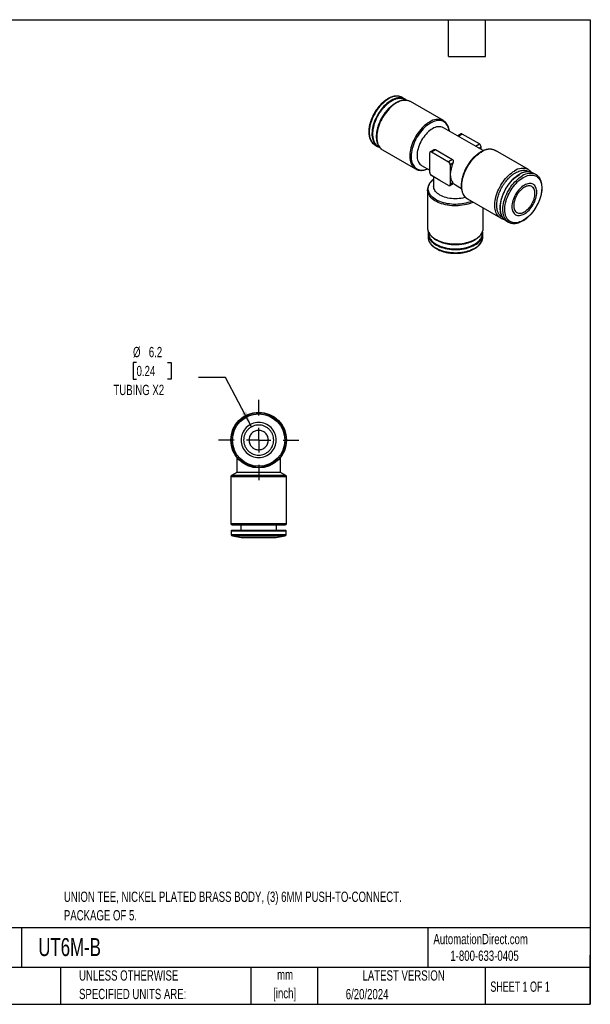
# Model space of a CAD drawing. Header units: millimetres. Extents: x 6 to 273, y 6 to 210.
# Tile 2 of 2: x 155 to 273, y 6 to 210. Entities that reach past the tile are written whole.
import ezdxf

# ---------------------------------------------------------------- set-up
doc = ezdxf.new("R2010")
doc.units = ezdxf.units.MM
doc.linetypes.add('CENTERX2', pattern=[20.32, 12.7, -2.54, 2.54, -2.54])
doc.layers.add('CENTER', color=40, linetype='CENTERX2')
doc.layers.add('DIMENSIONS', color=140, linetype='Continuous', lineweight=25)
doc.layers.add('TEXT', color=140, linetype='Continuous', lineweight=25)
doc.styles.add('SLDTEXTSTYLE0', font='TXT', dxfattribs={"width": 0.7})
doc.styles.add('SLDTEXTSTYLE1', font='TXT', dxfattribs={"width": 0.65})
doc.dimstyles.new('SLDDIMSTYLE2', dxfattribs={"dimtxt": 2.158008, "dimasz": 3.302, "dimexe": 0, "dimexo": 0.0625, "dimgap": 0.539502, "dimtad": 0, "dimtih": 1, "dimtoh": 1, "dimrnd": 1e-09, "dimzin": 12, "dimdsep": 46, "dimtxsty": 'SLDTEXTSTYLE0', "dimsah": 1, "dimcen": 0, "dimadec": 0, "dimazin": 3, "dimtfac": 1, "dimtofl": 0, "dimtmove": 0, "dimatfit": 3, "dimfxl": 0, "dimfrac": 2, "dimtolj": 1, "dimtzin": 12, "dimarcsym": 0})

# ---------------------------------------------------------------- blocks, each defined once
blk = doc.blocks.new('_D_4')
at = {"layer": 'DIMENSIONS'}
for p, q in [((179.47, 138.81), (178.75, 138.81)), ((178.75, 138.81), (178.75, 135.38)), ((185.88, 138.81), (186.61, 138.81)), ((186.61, 138.81), (186.61, 135.38)), ((178.75, 135.38), (179.47, 135.38)), ((186.61, 135.38), (185.88, 135.38)), ((197.8, 135.68), (192.24, 135.68)), ((203.2, 125.53), (197.8, 135.68))]:
    blk.add_line(p, q, dxfattribs=at)
blk.add_solid([(203.2, 125.53), (202.1, 128.68), (201.2, 128.21)], dxfattribs=at)
at = {"layer": 'DIMENSIONS', "char_height": 2.117, "attachment_point": 1, "style": 'SLDTEXTSTYLE0'}
for s, insert in [('%%c', (178.74, 142.02)), ('6.2', (182, 142.02)), ('0.24', (179.47, 138.11)), ('TUBING X2', (174.7, 134.2))]:
    blk.add_mtext(s, dxfattribs=dict(at, insert=insert))
blk = doc.blocks.new('SW_CENTERMARKSYMBOL_0')
at = {"layer": 'CENTER', "color": 0}
for p, q in [((0, 5.08), (0, 8.29)), ((0, 0), (0, 2.54)), ((-5.08, 0), (-8.29, 0)), ((0, 0), (-2.54, 0)), ((0, 0), (0, -2.54)), ((0, 0), (2.54, 0)), ((5.08, 0), (8.29, 0)), ((0, -5.08), (0, -8.29))]:
    blk.add_line(p, q, dxfattribs=at)

msp = doc.modelspace()

# ---------------------------------------------------------------- linework, layer by layer
for p, q in [((234.835, 193.169), (234.276, 193.492)), ((242.752, 188.714), (235.945, 192.644)), ((250.973, 182.525), (242.76, 187.266)), ((246.398, 185.974), (245.698, 185.57)), ((245.845, 185.485), (246.648, 185.949)), ((250.184, 183.908), (246.648, 185.949)), ((228.584, 183.731), (228.626, 183.706)), ((228.626, 183.706), (229.185, 183.383)), ((229.185, 183.383), (229.232, 183.361)), ((249.38, 183.444), (250.184, 183.908)), ((250.088, 183.036), (250.537, 183.296)), ((250.537, 182.777), (250.537, 183.296)), ((230.196, 182.684), (237.003, 178.754)), ((239.931, 180.03), (239.931, 182.071)), ((240.755, 182.716), (240.034, 182.3)), ((240.284, 182.275), (241.094, 182.743)), ((240.284, 182.275), (243.82, 180.234)), ((241.094, 182.743), (244.63, 180.702)), ((253.445, 182.541), (253.465, 182.53)), ((260.272, 178.6), (253.465, 182.53)), ((238.261, 179.472), (239.931, 178.508)), ((239.931, 177.988), (239.931, 180.03)), ((244.63, 180.702), (243.82, 180.234)), ((244.709, 179.931), (244.173, 179.622)), ((244.173, 179.622), (244.173, 177.581)), ((237.003, 178.754), (237.018, 178.746)), ((242.052, 176.356), (240.284, 177.376)), ((240.734, 177.116), (240.734, 175.188)), ((244.173, 177.581), (244.173, 175.539)), ((260.252, 178.611), (260.272, 178.6)), ((260.979, 178.042), (260.824, 178.085)), ((261.842, 177.578), (261.283, 177.901)), ((261.822, 177.59), (261.842, 177.578)), ((243.82, 175.335), (242.052, 176.356)), ((244.07, 175.31), (244.791, 175.727)), ((244.709, 175.849), (244.173, 175.539)), ((245.234, 175.446), (246.473, 174.731)), ((239.484, 174.457), (239.484, 166.596)), ((239.485, 174.409), (239.484, 174.457)), ((247.715, 172.57), (254.523, 168.641)), ((250.984, 166.596), (250.984, 170.683)), ((255.633, 168.115), (256.192, 167.792)), ((256.192, 167.792), (256.159, 167.811)), ((239.608, 165.63), (239.584, 165.371)), ((239.584, 165.371), (239.584, 164.726)), ((250.884, 164.726), (250.884, 165.371)), ((250.884, 164.708), (250.884, 164.726)), ((250.984, 166.58), (250.984, 166.596)), ((200.155, 119.215), (200.155, 116.115)), ((209.155, 116.115), (209.155, 119.215)), ((200.155, 116.115), (199.055, 115.48)), ((204.655, 116.115), (200.155, 116.115)), ((209.155, 116.115), (204.655, 116.115)), ((210.255, 115.48), (209.155, 116.115)), ((198.905, 115.22), (198.905, 105.593)), ((204.655, 115.22), (198.905, 115.22)), ((204.655, 115.48), (199.055, 115.48)), ((210.255, 115.48), (204.655, 115.48)), ((210.405, 115.22), (204.655, 115.22)), ((210.405, 105.593), (210.405, 115.22)), ((198.905, 105.593), (204.655, 105.593)), ((199.005, 104.093), (199.005, 103.302)), ((199.005, 104.093), (204.655, 104.093)), ((199.105, 104.193), (204.655, 104.193)), ((199.205, 105.293), (204.655, 105.293)), ((201.005, 105.293), (201.005, 104.193)), ((204.655, 105.593), (210.405, 105.593)), ((204.655, 104.093), (210.305, 104.093)), ((208.305, 104.193), (208.305, 105.293)), ((210.305, 103.302), (210.305, 104.093)), ((199.005, 103.302), (204.655, 103.302)), ((199.253, 103.007), (201.033, 102.693)), ((199.253, 103.007), (204.655, 103.007)), ((201.033, 102.693), (204.655, 102.693)), ((204.655, 103.302), (210.305, 103.302)), ((204.655, 103.007), (210.057, 103.007)), ((204.655, 102.693), (208.276, 102.693)), ((208.276, 102.693), (210.057, 103.007))]:
    msp.add_line(p, q)
at = {"flags": 128}
for points in [[(231.451, 193.212), (231.141, 193.02), (230.833, 192.801), (230.529, 192.556), (230.231, 192.288), (229.94, 191.997), (229.658, 191.687), (229.386, 191.357), (229.128, 191.011), (228.883, 190.651), (228.653, 190.278), (228.441, 189.895), (228.246, 189.504), (228.071, 189.108), (227.916, 188.708), (227.782, 188.309), (227.671, 187.91), (227.582, 187.516), (227.516, 187.129), (227.474, 186.75), (227.456, 186.383), (227.462, 186.028), (227.492, 185.689), (227.546, 185.368), (227.623, 185.066), (227.724, 184.786), (227.846, 184.528), (227.991, 184.295), (228.156, 184.088), (228.341, 183.907), (228.545, 183.755), (228.584, 183.731)], [(235.176, 192.918), (235.02, 193.047), (234.835, 193.169)], [(232.01, 192.89), (231.7, 192.697), (231.393, 192.478), (231.088, 192.233), (230.79, 191.965), (230.499, 191.675), (230.217, 191.364), (229.946, 191.034), (229.687, 190.688), (229.442, 190.328), (229.212, 189.955), (229, 189.572), (228.805, 189.181), (228.63, 188.785), (228.475, 188.386), (228.341, 187.986), (228.23, 187.588), (228.141, 187.194), (228.075, 186.806), (228.033, 186.427), (228.015, 186.06), (228.021, 185.706), (228.051, 185.367), (228.105, 185.045), (228.183, 184.744), (228.283, 184.463), (228.406, 184.205), (228.55, 183.972), (228.715, 183.765), (228.9, 183.585), (229.104, 183.433), (229.185, 183.383)], [(233.07, 192.359), (232.759, 192.166), (232.45, 191.946), (232.144, 191.701), (231.844, 191.432), (231.551, 191.141), (231.266, 190.83), (230.993, 190.5), (230.731, 190.154), (230.484, 189.793), (230.251, 189.419), (230.035, 189.035), (229.837, 188.644), (229.658, 188.246), (229.499, 187.845), (229.36, 187.443), (229.244, 187.042), (229.15, 186.645), (229.079, 186.254), (229.031, 185.871), (229.008, 185.498), (229.008, 185.139), (229.031, 184.794), (229.079, 184.466), (229.15, 184.157), (229.244, 183.868), (229.36, 183.601), (229.499, 183.359), (229.658, 183.142), (229.837, 182.951), (230.035, 182.788), (230.196, 182.684)], [(239.878, 188.429), (239.566, 188.236), (239.257, 188.016), (238.951, 187.771), (238.651, 187.502), (238.358, 187.212), (238.074, 186.9), (237.8, 186.571), (237.538, 186.224), (237.291, 185.863), (237.058, 185.49), (236.842, 185.106), (236.644, 184.714), (236.465, 184.316), (236.306, 183.915), (236.168, 183.513), (236.051, 183.112), (235.957, 182.715), (235.886, 182.324), (235.839, 181.941), (235.815, 181.569), (235.815, 181.209), (235.839, 180.864), (235.886, 180.536), (235.957, 180.227), (236.051, 179.938), (236.168, 179.672), (236.306, 179.429), (236.465, 179.212), (236.644, 179.021), (236.842, 178.858), (237.003, 178.754)], [(240.061, 188.201), (239.755, 188.01), (239.45, 187.793), (239.148, 187.55), (238.852, 187.284), (238.564, 186.997), (238.284, 186.688), (238.015, 186.362), (237.759, 186.019), (237.516, 185.662), (237.289, 185.292), (237.078, 184.912), (236.885, 184.525), (236.711, 184.132), (236.558, 183.737), (236.425, 183.34), (236.315, 182.946), (236.227, 182.555), (236.162, 182.171), (236.12, 181.796), (236.102, 181.431), (236.108, 181.08), (236.138, 180.744), (236.191, 180.426), (236.268, 180.127), (236.367, 179.849), (236.489, 179.593), (236.632, 179.362), (236.796, 179.157), (236.979, 178.978), (237.181, 178.827), (237.4, 178.706), (237.636, 178.614), (237.885, 178.552), (238.148, 178.52), (238.423, 178.519), (238.707, 178.549), (238.999, 178.61), (239.298, 178.701), (239.478, 178.769)], [(240.51, 187.043), (240.233, 186.869), (239.958, 186.669), (239.687, 186.443), (239.422, 186.193), (239.166, 185.923), (238.919, 185.633), (238.685, 185.325), (238.465, 185.003), (238.26, 184.668), (238.073, 184.324), (237.904, 183.972), (237.755, 183.615), (237.627, 183.257), (237.52, 182.9), (237.437, 182.546), (237.377, 182.198), (237.341, 181.859), (237.328, 181.532), (237.341, 181.219), (237.377, 180.922), (237.437, 180.644), (237.52, 180.386), (237.627, 180.151), (237.755, 179.941), (237.904, 179.757), (238.073, 179.6), (238.26, 179.472), (238.261, 179.472)], [(243.978, 186.563), (243.961, 186.673), (243.896, 186.982), (243.808, 187.271), (243.697, 187.538), (243.565, 187.782), (243.411, 188), (243.238, 188.192), (243.045, 188.357), (242.834, 188.493), (242.607, 188.6), (242.364, 188.677), (242.107, 188.724), (241.839, 188.74), (241.559, 188.726), (241.27, 188.68), (240.975, 188.605), (240.673, 188.499), (240.368, 188.364), (240.061, 188.201)], [(229.185, 183.383), (229.325, 183.31), (229.506, 183.236)], [(247.715, 172.57), (247.555, 172.674), (247.357, 172.837), (247.177, 173.028), (247.018, 173.245), (246.88, 173.488), (246.764, 173.754), (246.67, 174.043), (246.599, 174.352), (246.551, 174.68), (246.527, 175.025), (246.527, 175.384), (246.551, 175.757), (246.599, 176.14), (246.67, 176.531), (246.764, 176.928), (246.88, 177.329), (247.018, 177.731), (247.177, 178.132), (247.357, 178.53), (247.555, 178.921), (247.771, 179.305), (248.003, 179.679), (248.251, 180.04), (248.512, 180.386), (248.786, 180.716), (249.07, 181.027), (249.363, 181.318), (249.664, 181.587), (249.97, 181.832), (250.279, 182.052), (250.59, 182.245)], [(254.523, 168.64), (254.362, 168.744), (254.164, 168.907), (253.985, 169.098), (253.825, 169.315), (253.687, 169.558), (253.571, 169.824), (253.477, 170.113), (253.406, 170.422), (253.358, 170.75), (253.334, 171.095), (253.334, 171.455), (253.358, 171.827), (253.406, 172.21), (253.477, 172.601), (253.571, 172.998), (253.687, 173.399), (253.825, 173.801), (253.985, 174.202), (254.164, 174.6), (254.362, 174.992), (254.578, 175.376), (254.81, 175.749), (255.058, 176.11), (255.32, 176.457), (255.593, 176.786), (255.877, 177.098), (256.171, 177.388), (256.471, 177.657), (256.777, 177.902), (257.086, 178.122), (257.397, 178.315)], [(255.01, 168.687), (254.998, 168.704), (254.854, 168.937), (254.731, 169.195), (254.631, 169.475), (254.553, 169.777), (254.5, 170.099), (254.47, 170.437), (254.464, 170.792), (254.482, 171.159), (254.524, 171.538), (254.589, 171.925), (254.678, 172.319), (254.79, 172.718), (254.923, 173.118), (255.078, 173.517), (255.253, 173.913), (255.448, 174.304), (255.661, 174.687), (255.89, 175.06), (256.135, 175.42), (256.394, 175.766), (256.665, 176.096), (256.947, 176.407), (257.238, 176.697), (257.537, 176.965), (257.841, 177.21), (258.148, 177.429), (258.458, 177.621)], [(256.159, 167.811), (256.111, 167.842), (255.907, 167.994), (255.722, 168.174), (255.557, 168.381), (255.413, 168.614), (255.29, 168.872), (255.19, 169.153), (255.112, 169.454), (255.059, 169.776), (255.029, 170.115), (255.023, 170.469), (255.041, 170.836), (255.083, 171.215), (255.148, 171.603), (255.237, 171.997), (255.349, 172.395), (255.482, 172.795), (255.637, 173.194), (255.812, 173.59), (256.007, 173.981), (256.22, 174.364), (256.449, 174.737), (256.694, 175.097), (256.953, 175.443), (257.224, 175.773), (257.506, 176.084), (257.797, 176.374), (258.096, 176.642), (258.4, 176.887), (258.707, 177.106), (259.017, 177.299)], [(259.226, 176.976), (259.529, 177.137), (259.831, 177.269), (260.129, 177.372), (260.421, 177.444), (260.705, 177.485), (260.98, 177.496), (261.244, 177.475), (261.496, 177.423), (261.733, 177.34), (261.954, 177.227), (262.158, 177.085), (262.343, 176.914), (262.508, 176.716), (262.653, 176.491), (262.776, 176.241), (262.877, 175.969), (262.955, 175.674), (263.009, 175.36), (263.039, 175.029), (263.045, 174.682), (263.027, 174.321), (262.985, 173.949), (262.919, 173.569), (262.83, 173.182), (262.718, 172.792), (262.584, 172.399), (262.428, 172.008), (262.253, 171.621), (262.058, 171.239), (261.845, 170.866), (261.616, 170.504), (261.372, 170.154), (261.114, 169.82), (260.844, 169.503), (260.564, 169.206), (260.276, 168.929), (259.981, 168.676), (259.681, 168.447), (259.378, 168.245), (259.074, 168.069), (258.771, 167.923), (258.471, 167.805), (258.176, 167.717), (257.888, 167.661), (257.608, 167.635), (257.338, 167.64), (257.08, 167.677), (256.836, 167.744), (256.607, 167.842), (256.394, 167.97), (256.199, 168.126), (256.024, 168.311), (255.868, 168.523), (255.734, 168.76), (255.622, 169.022), (255.533, 169.305), (255.467, 169.61), (255.425, 169.933), (255.407, 170.272), (255.413, 170.626), (255.443, 170.993), (255.497, 171.369), (255.575, 171.753), (255.675, 172.142), (255.799, 172.534), (255.944, 172.926), (256.109, 173.315), (256.294, 173.7), (256.498, 174.078), (256.719, 174.446), (256.956, 174.802), (257.208, 175.144), (257.472, 175.47), (257.747, 175.777), (258.031, 176.065), (258.323, 176.33), (258.621, 176.571), (258.923, 176.787), (259.226, 176.976)], [(248.574, 172.074), (248.534, 172.057), (248.174, 171.918), (247.796, 171.794), (247.402, 171.688), (246.995, 171.6), (246.578, 171.531), (246.153, 171.48), (245.722, 171.449), (245.288, 171.436), (244.854, 171.444), (244.422, 171.47), (243.995, 171.516), (243.576, 171.581), (243.166, 171.665), (242.769, 171.766), (242.387, 171.885), (242.022, 172.021), (241.676, 172.173), (241.352, 172.339), (241.051, 172.52), (240.775, 172.713), (240.526, 172.919), (240.305, 173.135), (240.114, 173.36), (239.953, 173.593), (239.825, 173.832), (239.729, 174.077), (239.666, 174.325), (239.636, 174.575), (239.64, 174.826), (239.678, 175.075), (239.75, 175.323), (239.854, 175.566), (239.99, 175.804), (240.159, 176.035), (240.357, 176.258), (240.585, 176.472), (240.734, 176.593)], [(247.303, 172.881), (247.136, 172.833), (246.773, 172.746), (246.399, 172.678), (246.015, 172.629), (245.626, 172.6), (245.234, 172.59), (244.842, 172.6), (244.453, 172.629), (244.069, 172.678), (243.695, 172.746), (243.332, 172.833), (242.984, 172.938), (242.653, 173.06), (242.341, 173.198), (242.052, 173.351), (241.787, 173.518), (241.548, 173.698), (241.337, 173.889), (241.156, 174.09), (241.005, 174.299), (240.887, 174.515), (240.802, 174.737), (240.751, 174.961), (240.734, 175.188)], [(248.887, 171.894), (248.631, 171.779), (248.266, 171.637), (247.884, 171.511), (247.485, 171.402), (247.073, 171.312), (246.651, 171.24), (246.22, 171.187), (245.784, 171.153), (245.344, 171.138), (244.904, 171.143), (244.465, 171.167), (244.031, 171.211), (243.604, 171.274), (243.187, 171.355), (242.782, 171.455), (242.391, 171.572), (242.017, 171.706), (241.661, 171.856), (241.327, 172.022), (241.015, 172.201), (240.729, 172.394), (240.468, 172.6), (240.236, 172.816), (240.033, 173.041), (239.861, 173.275), (239.72, 173.516), (239.611, 173.763), (239.536, 174.013), (239.493, 174.266), (239.485, 174.409)], [(239.484, 166.596), (239.493, 166.406), (239.536, 166.152), (239.611, 165.902), (239.72, 165.656), (239.861, 165.415), (240.033, 165.181), (240.236, 164.955), (240.468, 164.739), (240.729, 164.534), (241.015, 164.341), (241.327, 164.161), (241.661, 163.995), (242.017, 163.845), (242.391, 163.711), (242.782, 163.594), (243.187, 163.494), (243.604, 163.413), (244.031, 163.35), (244.465, 163.307), (244.904, 163.282), (245.344, 163.277), (245.784, 163.292), (246.22, 163.326), (246.651, 163.379), (247.073, 163.451), (247.485, 163.542), (247.884, 163.65), (248.266, 163.776), (248.631, 163.918), (248.977, 164.076), (249.3, 164.249)], [(239.584, 165.371), (239.586, 165.277), (239.616, 165.024), (239.68, 164.774), (239.776, 164.527), (239.906, 164.286), (240.068, 164.051), (240.261, 163.823), (240.484, 163.606), (240.735, 163.398), (241.013, 163.203), (241.317, 163.021), (241.644, 162.853), (241.993, 162.7), (242.362, 162.563), (242.747, 162.443), (243.148, 162.34), (243.561, 162.256), (243.984, 162.191), (244.415, 162.144), (244.851, 162.117), (245.289, 162.11), (245.726, 162.122), (246.161, 162.154), (246.59, 162.205), (247.011, 162.275), (247.421, 162.364), (247.818, 162.471), (248.2, 162.595), (248.564, 162.736), (248.907, 162.893), (249.229, 163.065)], [(239.584, 164.726), (239.586, 164.631), (239.616, 164.379), (239.68, 164.128), (239.776, 163.882), (239.906, 163.64), (240.068, 163.405), (240.261, 163.178), (240.484, 162.96), (240.735, 162.753), (241.013, 162.557), (241.317, 162.375), (241.644, 162.207), (241.993, 162.054), (242.362, 161.917), (242.747, 161.797), (243.148, 161.695), (243.561, 161.61), (243.984, 161.545), (244.415, 161.499), (244.851, 161.472), (245.289, 161.464), (245.726, 161.477), (246.161, 161.508), (246.59, 161.56), (247.011, 161.63), (247.421, 161.719), (247.818, 161.825), (248.2, 161.95), (248.564, 162.091), (248.907, 162.248), (249.229, 162.419)], [(250.884, 165.371), (250.871, 165.593), (250.834, 165.802)]]:
    msp.add_lwpolyline(points, dxfattribs=at)
for radius in [5.75, 5.65, 5.402]:
    msp.add_circle((204.655, 122.795), radius)
for centre, radius, start, end in [((233.107, 190.887), 2.855, 65.84363, 125.46683), ((233.666, 190.565), 2.855, 65.84515, 125.4667), ((234.757, 189.986), 2.911, 65.90768, 125.40278), ((241.565, 186.054), 2.914, 66.08855, 125.3876), ((241.831, 185.182), 2.282, 65.96277, 125.34769), ((246.502, 185.745), 0.251, 54.38242, 114.30712), ((249.77, 183.261), 0.768, 2.60548, 57.39452), ((240.146, 182.106), 0.218, 50.79671, 189.21404), ((252.268, 179.976), 2.822, 65.35257, 126.48397), ((243.406, 179.587), 0.768, 2.60548, 57.39452), ((250.205, 177.441), 6.034, 155.62486, 178.6771), ((259.075, 176.046), 2.822, 65.35257, 126.48397), ((240.698, 178.023), 0.768, 182.60548, 237.39452), ((246.788, 177.441), 2.618, 176.9498, 217.45923), ((260.167, 175.134), 3.018, 73.99134, 124.4896), ((260.665, 175.076), 2.767, 65.2795, 126.55928), ((260.333, 176.255), 1.9, 60.02267, 69.4865), ((243.958, 175.504), 0.218, 230.79671, 9.21404), ((256.633, 169.829), 1.984, 215.14737, 239.74829), ((241.501, 165.369), 1.917, 167.45531, 179.9374), ((248.135, 165.597), 2.759, 293.37544, 355.30442), ((248.13, 164.957), 2.765, 293.42082, 354.83781), ((248.176, 166.835), 2.819, 293.49058, 354.8234), ((199.205, 115.22), 0.3, 120, 180), ((210.105, 115.22), 0.3, 0, 60), ((199.205, 105.593), 0.3, 180, 270), ((199.105, 104.093), 0.1, 90, 180), ((210.105, 105.593), 0.3, 270, 0), ((210.205, 104.093), 0.1, 0, 90), ((199.305, 103.302), 0.3, 180, 260), ((210.005, 103.302), 0.3, 280, 0)]:
    msp.add_arc(centre, radius, start, end)
msp.add_ellipse((245.234, 180.642), major_axis=(-3.182, 5.511), ratio=0.5773346, start_param=2.2576295, end_param=2.3562351)
for points, knots in [([(234.285, 193.485), (234.278, 193.489), (234.202, 193.54), (234.039, 193.613), (233.794, 193.701), (233.539, 193.756), (233.28, 193.784), (233.021, 193.784), (232.755, 193.76), (232.483, 193.71), (232.206, 193.635), (231.927, 193.536), (231.646, 193.413), (231.366, 193.268), (231.087, 193.101), (230.81, 192.913), (230.538, 192.706), (230.271, 192.48), (230.011, 192.238), (229.759, 191.982), (229.518, 191.714), (229.292, 191.44), (229.089, 191.175), (228.92, 190.936), (228.773, 190.715), (228.641, 190.507), (228.556, 190.362), (228.516, 190.293)], [0, 0, 0, 0, 0.0041745, 0.0492123, 0.0953341, 0.1427443, 0.1860089, 0.2295813, 0.2734237, 0.3174754, 0.3616653, 0.4059268, 0.4502039, 0.4944526, 0.5386286, 0.582707, 0.6266609, 0.6704542, 0.7140305, 0.7572904, 0.8000391, 0.841839, 0.8814742, 0.9160084, 0.9424689, 0.9727631, 1, 1, 1, 1]), ([(235.016, 192.929), (234.964, 192.968), (234.822, 193.074), (234.559, 193.189), (234.234, 193.277), (233.889, 193.31), (233.494, 193.29), (233.05, 193.198), (232.564, 193.027), (232.24, 192.853), (232.081, 192.767)], [0, 0, 0, 0, 0.0722523, 0.1940947, 0.3160516, 0.4353554, 0.5547713, 0.7074001, 0.8559332, 1, 1, 1, 1]), ([(232.081, 192.767), (231.921, 192.669), (231.597, 192.468), (231.111, 192.079), (230.667, 191.658), (230.272, 191.222), (229.927, 190.79), (229.602, 190.328), (229.301, 189.841), (229.029, 189.336), (228.792, 188.824), (228.59, 188.309), (228.41, 187.749), (228.267, 187.153), (228.176, 186.54), (228.146, 185.964), (228.176, 185.423), (228.267, 184.915), (228.41, 184.484), (228.59, 184.132), (228.791, 183.85), (229.03, 183.613), (229.262, 183.441), (229.425, 183.371), (229.487, 183.345)], [0, 0, 0, 0, 0.0504138, 0.1023914, 0.1558548, 0.1976178, 0.2394201, 0.2820717, 0.3247634, 0.3674151, 0.4101068, 0.4518698, 0.4936721, 0.5471007, 0.5990867, 0.6495269, 0.699932, 0.7519184, 0.8053818, 0.8471448, 0.8889471, 0.9315987, 0.9742905, 1, 1, 1, 1]), ([(235.937, 192.646), (235.877, 192.679), (235.741, 192.754), (235.511, 192.839), (235.258, 192.902), (235, 192.935), (234.741, 192.943), (234.474, 192.925), (234.201, 192.882), (233.924, 192.813), (233.643, 192.721), (233.36, 192.604), (233.077, 192.464), (232.795, 192.303), (232.515, 192.12), (232.239, 191.917), (231.967, 191.696), (231.702, 191.457), (231.445, 191.204), (231.197, 190.937), (230.962, 190.662), (230.743, 190.383), (230.557, 190.128), (230.4, 189.896), (230.247, 189.66), (230.145, 189.488), (230.085, 189.387)], [0, 0, 0, 0, 0.0364562, 0.0821159, 0.1289934, 0.1719695, 0.215246, 0.2587967, 0.3025681, 0.346493, 0.3905051, 0.4345471, 0.4785737, 0.5225425, 0.5664245, 0.6101954, 0.6538245, 0.6972662, 0.7404439, 0.7832138, 0.825273, 0.8658635, 0.9048906, 0.9326559, 0.9606718, 1, 1, 1, 1]), ([(228.516, 190.293), (228.446, 190.17), (228.349, 189.996), (228.217, 189.735), (228.109, 189.51), (227.99, 189.24), (227.875, 188.954), (227.767, 188.655), (227.668, 188.346), (227.581, 188.031), (227.507, 187.713), (227.448, 187.395), (227.404, 187.078), (227.376, 186.765), (227.365, 186.457), (227.371, 186.156), (227.395, 185.863), (227.436, 185.581), (227.496, 185.309), (227.574, 185.05), (227.67, 184.805), (227.784, 184.575), (227.917, 184.361), (228.068, 184.164), (228.239, 183.988), (228.409, 183.842), (228.53, 183.768), (228.581, 183.736)], [0, 0, 0, 0, 0.048994, 0.068778, 0.101586, 0.1355678, 0.1719363, 0.2097931, 0.2487769, 0.2886015, 0.3290665, 0.3700267, 0.4113763, 0.4530374, 0.494953, 0.5370814, 0.5793928, 0.6218597, 0.6644626, 0.7071892, 0.7500341, 0.7930023, 0.8361179, 0.8794342, 0.9230465, 0.9671002, 1, 1, 1, 1]), ([(230.085, 189.387), (230.015, 189.262), (229.917, 189.087), (229.783, 188.824), (229.675, 188.597), (229.554, 188.324), (229.438, 188.037), (229.328, 187.734), (229.228, 187.423), (229.139, 187.105), (229.064, 186.784), (229.002, 186.462), (228.957, 186.142), (228.927, 185.825), (228.914, 185.514), (228.919, 185.209), (228.941, 184.913), (228.98, 184.626), (229.038, 184.351), (229.114, 184.088), (229.208, 183.838), (229.32, 183.604), (229.451, 183.385), (229.601, 183.184), (229.769, 183.001), (229.957, 182.841), (230.106, 182.732), (230.197, 182.686), (230.214, 182.677)], [0, 0, 0, 0, 0.0479417, 0.0672969, 0.0993952, 0.1326428, 0.168227, 0.2052688, 0.2434151, 0.2823857, 0.3219844, 0.3620691, 0.4025359, 0.4433082, 0.4843299, 0.5255599, 0.5669687, 0.6085303, 0.650225, 0.6920408, 0.7339718, 0.7760217, 0.8182103, 0.8605839, 0.9032264, 0.946268, 0.9898884, 1, 1, 1, 1]), ([(243.995, 186.553), (243.986, 186.626), (243.964, 186.795), (243.91, 187.047), (243.834, 187.311), (243.74, 187.56), (243.628, 187.795), (243.497, 188.013), (243.347, 188.214), (243.179, 188.397), (242.992, 188.557), (242.846, 188.664), (242.758, 188.709), (242.744, 188.716)], [0, 0, 0, 0, 0.0745181, 0.1735888, 0.2729472, 0.3725794, 0.4724939, 0.5727382, 0.673422, 0.7747446, 0.8770158, 0.9806619, 1, 1, 1, 1]), ([(229.232, 183.361), (229.312, 183.317), (229.424, 183.256), (229.547, 183.226), (229.582, 183.217)], [0, 0, 0, 0, 0.7135999, 1, 1, 1, 1]), ([(240.757, 182.712), (240.765, 182.718), (240.813, 182.758), (240.913, 182.779), (241.022, 182.778), (241.075, 182.752), (241.094, 182.743)], [0, 0, 0, 0, 0.0760223, 0.4791813, 0.8102305, 1, 1, 1, 1]), ([(253.442, 182.54), (253.386, 182.57), (253.256, 182.642), (253.03, 182.725), (252.778, 182.788), (252.52, 182.821), (252.261, 182.829), (251.994, 182.811), (251.721, 182.768), (251.443, 182.699), (251.162, 182.607), (250.88, 182.49), (250.597, 182.351), (250.314, 182.189), (250.035, 182.006), (249.758, 181.803), (249.487, 181.582), (249.222, 181.344), (248.964, 181.09), (248.717, 180.823), (248.482, 180.548), (248.263, 180.269), (248.115, 180.069), (248.042, 179.961), (248.033, 179.948)], [0, 0, 0, 0, 0.0368379, 0.0871791, 0.138863, 0.1862454, 0.233959, 0.281975, 0.3302343, 0.3786628, 0.4271874, 0.4757451, 0.5242857, 0.5727626, 0.6211438, 0.6694025, 0.7175049, 0.7654007, 0.8130054, 0.8601605, 0.906532, 0.9512842, 0.9943128, 1, 1, 1, 1]), ([(244.63, 180.702), (244.683, 180.671), (244.723, 180.621), (244.777, 180.501), (244.79, 180.432), (244.799, 180.217), (244.768, 180.067), (244.709, 179.931)], [0, 0, 0, 0, 0.25, 0.25, 0.5, 0.5, 1, 1, 1, 1]), ([(247.605, 179.273), (247.535, 179.148), (247.437, 178.973), (247.324, 178.751), (247.278, 178.655), (247.257, 178.611)], [0, 0, 0, 0, 0.572191, 0.8031982, 1, 1, 1, 1]), ([(248.033, 179.948), (247.995, 179.893), (247.911, 179.77), (247.766, 179.546), (247.665, 179.374), (247.605, 179.273)], [0, 0, 0, 0, 0.2513249, 0.5627825, 1, 1, 1, 1]), ([(237.021, 178.747), (237.078, 178.716), (237.21, 178.643), (237.437, 178.56), (237.69, 178.496), (237.948, 178.463), (238.207, 178.455), (238.474, 178.473), (238.747, 178.516), (239.025, 178.585), (239.274, 178.665), (239.432, 178.732), (239.495, 178.759)], [0, 0, 0, 0, 0.0824781, 0.191719, 0.3038734, 0.4066937, 0.5102326, 0.6144276, 0.7191507, 0.8242409, 0.9295397, 1, 1, 1, 1]), ([(247.257, 178.611), (247.237, 178.569), (247.174, 178.439), (247.074, 178.21), (246.958, 177.923), (246.848, 177.62), (246.748, 177.309), (246.659, 176.991), (246.583, 176.67), (246.522, 176.348), (246.476, 176.028), (246.447, 175.711), (246.434, 175.4), (246.438, 175.095), (246.46, 174.799), (246.5, 174.512), (246.558, 174.237), (246.633, 173.974), (246.728, 173.724), (246.84, 173.49), (246.971, 173.271), (247.121, 173.07), (247.288, 172.887), (247.476, 172.727), (247.62, 172.621), (247.705, 172.577), (247.717, 172.572)], [0, 0, 0, 0, 0.0170967, 0.053513, 0.0924885, 0.1330606, 0.1748424, 0.2175271, 0.2608998, 0.3048048, 0.3491283, 0.3937864, 0.4387177, 0.4838771, 0.5292324, 0.574755, 0.6204235, 0.6662246, 0.7121519, 0.7582093, 0.8044187, 0.8508307, 0.8975372, 0.944681, 0.9924586, 1, 1, 1, 1]), ([(254.976, 168.736), (254.945, 168.749), (254.815, 168.807), (254.614, 168.959), (254.38, 169.191), (254.182, 169.469), (254.005, 169.814), (253.864, 170.237), (253.775, 170.736), (253.746, 171.268), (253.775, 171.833), (253.864, 172.435), (254.005, 173.02), (254.182, 173.57), (254.38, 174.075), (254.613, 174.579), (254.88, 175.074), (255.175, 175.553), (255.495, 176.006), (255.834, 176.431), (256.221, 176.859), (256.658, 177.272), (257.135, 177.655), (257.453, 177.851), (257.609, 177.948)], [0, 0, 0, 0, 0.0133917, 0.0565822, 0.099814, 0.1421047, 0.1844358, 0.2385396, 0.2911828, 0.3422611, 0.393303, 0.4459468, 0.5000864, 0.5423771, 0.5847082, 0.6278987, 0.6711305, 0.714321, 0.7575529, 0.7998435, 0.8421746, 0.8962784, 0.9489308, 1, 1, 1, 1]), ([(260.735, 178.109), (260.707, 178.117), (260.555, 178.162), (260.253, 178.181), (259.842, 178.159), (259.43, 178.072), (259.045, 177.942), (258.695, 177.785), (258.381, 177.615), (258.103, 177.44), (257.85, 177.262), (257.596, 177.065), (257.316, 176.825), (256.994, 176.518), (256.638, 176.135), (256.26, 175.672), (255.891, 175.151), (255.555, 174.6), (255.266, 174.05), (255.025, 173.511), (254.83, 172.988), (254.678, 172.489), (254.568, 172.027), (254.497, 171.619), (254.453, 171.243), (254.431, 170.876), (254.435, 170.484), (254.466, 170.136), (254.522, 169.81), (254.6, 169.497), (254.717, 169.179), (254.851, 168.906), (254.952, 168.767), (254.994, 168.709)], [0, 0, 0, 0, 0.00951912, 0.05066303, 0.09374464, 0.1335398, 0.16960915, 0.20195819, 0.23071935, 0.25640125, 0.27905871, 0.30117855, 0.32778819, 0.35903062, 0.39490412, 0.43540705, 0.47898678, 0.521236, 0.5618862, 0.60093841, 0.63839352, 0.67425227, 0.70832525, 0.7386065, 0.76455662, 0.79326583, 0.82397001, 0.85889354, 0.88130767, 0.91044426, 0.94631954, 0.97766511, 1, 1, 1, 1]), ([(257.609, 177.948), (257.766, 178.032), (258.084, 178.203), (258.561, 178.371), (258.997, 178.461), (259.385, 178.481), (259.724, 178.449), (260.042, 178.361), (260.277, 178.263), (260.393, 178.177), (260.422, 178.156)], [0, 0, 0, 0, 0.14879918, 0.3022141, 0.46001584, 0.58328103, 0.7066642, 0.83255225, 0.95856079, 1, 1, 1, 1]), ([(260.886, 178.067), (260.879, 178.077), (260.822, 178.155), (260.698, 178.282), (260.512, 178.444), (260.36, 178.553), (260.268, 178.6), (260.249, 178.61)], [0, 0, 0, 0, 0.0419989, 0.3328139, 0.6263516, 0.9238356, 1, 1, 1, 1]), ([(261.952, 170.991), (262.021, 171.115), (262.119, 171.288), (262.251, 171.55), (262.359, 171.774), (262.478, 172.044), (262.593, 172.33), (262.701, 172.629), (262.8, 172.938), (262.887, 173.253), (262.961, 173.571), (263.02, 173.889), (263.064, 174.206), (263.092, 174.519), (263.103, 174.827), (263.097, 175.128), (263.073, 175.421), (263.031, 175.704), (262.972, 175.975), (262.894, 176.234), (262.798, 176.479), (262.684, 176.709), (262.551, 176.923), (262.399, 177.119), (262.23, 177.297), (262.04, 177.452), (261.902, 177.55), (261.824, 177.588), (261.82, 177.59)], [0, 0, 0, 0, 0.0483088, 0.0678162, 0.1001654, 0.1336719, 0.1695319, 0.2068593, 0.2452979, 0.2845656, 0.3244647, 0.3648521, 0.4056234, 0.446702, 0.4880314, 0.5295707, 0.5712904, 0.6131634, 0.6551705, 0.6972996, 0.7395453, 0.7819127, 0.8244253, 0.8671358, 0.9101382, 0.9535759, 0.997643, 1, 1, 1, 1]), ([(240.734, 176.613), (240.676, 176.569), (240.54, 176.466), (240.349, 176.292), (240.158, 176.095), (239.99, 175.889), (239.843, 175.675), (239.719, 175.452), (239.62, 175.222), (239.545, 174.985), (239.5, 174.742), (239.48, 174.548), (239.486, 174.435), (239.488, 174.404)], [0, 0, 0, 0, 0.0731374, 0.1703874, 0.2679199, 0.3657209, 0.4637989, 0.5622002, 0.6610328, 0.760492, 0.8608822, 0.9626221, 1, 1, 1, 1]), ([(259.448, 175.394), (259.783, 175.587), (260.118, 175.704), (260.738, 175.765), (261.022, 175.71), (261.496, 175.436), (261.686, 175.218), (261.942, 174.651), (262.009, 174.302), (262.009, 173.528), (261.942, 173.102), (261.686, 172.239), (261.496, 171.801), (261.022, 170.98), (260.738, 170.597), (260.118, 169.943), (259.783, 169.673), (259.113, 169.286), (258.778, 169.169), (258.158, 169.108), (257.874, 169.163), (257.4, 169.437), (257.21, 169.655), (256.954, 170.222), (256.887, 170.571), (256.887, 171.345), (256.954, 171.771), (257.21, 172.634), (257.4, 173.072), (257.874, 173.893), (258.158, 174.276), (258.778, 174.93), (259.113, 175.2), (259.448, 175.394)], [0, 0, 0, 0, 0.0625, 0.0625, 0.125, 0.125, 0.1875, 0.1875, 0.25, 0.25, 0.3125, 0.3125, 0.375, 0.375, 0.4375, 0.4375, 0.5, 0.5, 0.5625, 0.5625, 0.625, 0.625, 0.6875, 0.6875, 0.75, 0.75, 0.8125, 0.8125, 0.875, 0.875, 0.9375, 0.9375, 1, 1, 1, 1]), ([(261.64, 173.702), (261.64, 173.543), (261.615, 173.21), (261.495, 172.668), (261.294, 172.102), (261.008, 171.535), (260.66, 171.005), (260.27, 170.548), (259.861, 170.173), (259.448, 169.891), (259.035, 169.696), (258.625, 169.598), (258.236, 169.605), (257.887, 169.734), (257.602, 169.971), (257.401, 170.305), (257.281, 170.709), (257.243, 171.164), (257.281, 171.663), (257.401, 172.205), (257.602, 172.771), (257.888, 173.338), (258.236, 173.868), (258.626, 174.325), (259.035, 174.7), (259.448, 174.983), (259.861, 175.177), (260.271, 175.275), (260.66, 175.268), (261.009, 175.139), (261.294, 174.902), (261.495, 174.568), (261.615, 174.165), (261.64, 173.861), (261.64, 173.702)], [0, 0, 0, 0, 0.0300078, 0.0600022, 0.092515, 0.1250003, 0.157513, 0.1899983, 0.2200129, 0.2500003, 0.2800149, 0.3100022, 0.342515, 0.3750003, 0.407513, 0.4399983, 0.4700129, 0.5000003, 0.5300149, 0.5600022, 0.592515, 0.6250003, 0.657513, 0.6899983, 0.7200129, 0.7500003, 0.7800149, 0.8100022, 0.842515, 0.8750003, 0.907513, 0.9399983, 0.9700059, 1, 1, 1, 1]), ([(256.157, 167.816), (256.172, 167.806), (256.257, 167.749), (256.429, 167.671), (256.674, 167.583), (256.929, 167.528), (257.188, 167.501), (257.447, 167.5), (257.713, 167.524), (257.985, 167.574), (258.262, 167.649), (258.541, 167.748), (258.821, 167.871), (259.102, 168.016), (259.381, 168.183), (259.658, 168.371), (259.93, 168.579), (260.197, 168.804), (260.457, 169.046), (260.709, 169.303), (260.95, 169.57), (261.175, 169.844), (261.378, 170.11), (261.548, 170.348), (261.695, 170.569), (261.827, 170.777), (261.912, 170.922), (261.952, 170.991)], [0, 0, 0, 0, 0.0095858, 0.0543789, 0.10025, 0.1474027, 0.1904322, 0.2337677, 0.277372, 0.3211842, 0.365134, 0.409155, 0.4531915, 0.4971997, 0.5411357, 0.5849746, 0.6286896, 0.6722449, 0.7155844, 0.7586093, 0.8011257, 0.8426984, 0.8821183, 0.9164648, 0.9427815, 0.9729111, 1, 1, 1, 1]), ([(239.485, 166.639), (239.484, 166.638), (239.478, 166.552), (239.492, 166.38), (239.531, 166.123), (239.604, 165.872), (239.704, 165.632), (239.827, 165.404), (239.976, 165.182), (240.15, 164.967), (240.348, 164.761), (240.568, 164.564), (240.811, 164.377), (241.073, 164.202), (241.354, 164.039), (241.652, 163.888), (241.966, 163.75), (242.294, 163.625), (242.633, 163.515), (242.981, 163.419), (243.336, 163.338), (243.691, 163.272), (244.042, 163.222), (244.356, 163.188), (244.636, 163.167), (244.917, 163.153), (245.117, 163.151), (245.234, 163.15)], [0, 0, 0, 0, 0.0007805, 0.0450164, 0.0902692, 0.1367293, 0.1793227, 0.222214, 0.2653773, 0.3087595, 0.3522938, 0.3959145, 0.4395649, 0.4832, 0.5267777, 0.5702694, 0.613651, 0.656892, 0.6999474, 0.742741, 0.7851305, 0.8268158, 0.8670457, 0.9057288, 0.9332493, 0.9610152, 1, 1, 1, 1]), ([(254.524, 168.642), (254.587, 168.607), (254.724, 168.531), (254.958, 168.447), (255.155, 168.393), (255.274, 168.378), (255.302, 168.375)], [0, 0, 0, 0, 0.2607779, 0.57648443, 0.90061078, 1, 1, 1, 1]), ([(239.588, 164.784), (239.586, 164.761), (239.579, 164.654), (239.597, 164.46), (239.644, 164.204), (239.723, 163.956), (239.829, 163.718), (239.958, 163.494), (240.112, 163.275), (240.292, 163.065), (240.495, 162.863), (240.72, 162.67), (240.967, 162.489), (241.233, 162.318), (241.517, 162.16), (241.818, 162.015), (242.134, 161.883), (242.462, 161.764), (242.802, 161.66), (243.15, 161.57), (243.502, 161.495), (243.852, 161.436), (244.184, 161.394), (244.475, 161.366), (244.74, 161.349), (244.986, 161.339), (245.154, 161.338), (245.234, 161.337)], [0, 0, 0, 0, 0.0124607, 0.0571223, 0.102859, 0.149874, 0.1927778, 0.235987, 0.2794642, 0.3231489, 0.3669709, 0.4108638, 0.4547722, 0.4986523, 0.5424604, 0.5861717, 0.6297594, 0.6731879, 0.7164011, 0.7593007, 0.8016934, 0.8431453, 0.8824512, 0.9167007, 0.9429401, 0.9729796, 1, 1, 1, 1]), ([(239.637, 165.804), (239.63, 165.782), (239.612, 165.725), (239.61, 165.666), (239.608, 165.63)], [0, 0, 0, 0, 0.3934525, 1, 1, 1, 1]), ([(239.701, 165.649), (239.694, 165.584), (239.673, 165.409), (239.705, 165.122), (239.791, 164.798), (239.935, 164.482), (240.15, 164.15), (240.451, 163.811), (240.846, 163.478), (241.3, 163.182), (241.813, 162.92), (242.389, 162.692), (242.977, 162.518), (243.552, 162.394), (244.098, 162.311), (244.661, 162.26), (245.234, 162.243), (245.807, 162.26), (246.369, 162.311), (246.916, 162.394), (247.491, 162.518), (248.078, 162.692), (248.658, 162.918), (248.993, 163.099), (249.158, 163.188)], [0, 0, 0, 0, 0.0253628, 0.0680296, 0.1107365, 0.1525143, 0.1943315, 0.2477791, 0.2997836, 0.3502418, 0.4006648, 0.4526697, 0.5061522, 0.54793, 0.5897471, 0.632414, 0.6751209, 0.7177877, 0.7604946, 0.8022725, 0.8440896, 0.8975372, 0.9495506, 1, 1, 1, 1]), ([(245.234, 163.15), (245.377, 163.152), (245.578, 163.154), (245.873, 163.17), (246.124, 163.189), (246.42, 163.221), (246.727, 163.265), (247.044, 163.321), (247.364, 163.39), (247.684, 163.472), (247.999, 163.567), (248.308, 163.674), (248.609, 163.795), (248.898, 163.928), (249.174, 164.072), (249.435, 164.228), (249.681, 164.395), (249.91, 164.573), (250.119, 164.761), (250.309, 164.958), (250.478, 165.164), (250.625, 165.379), (250.749, 165.601), (250.848, 165.831), (250.923, 166.068), (250.967, 166.311), (250.987, 166.482), (250.983, 166.572), (250.983, 166.579)], [0, 0, 0, 0, 0.0482528, 0.0677335, 0.10004, 0.1335033, 0.1693182, 0.2066002, 0.2449938, 0.284217, 0.3240724, 0.3644169, 0.4051458, 0.4461823, 0.4874697, 0.5289667, 0.5706437, 0.6124744, 0.654439, 0.6965255, 0.7387279, 0.7810498, 0.8235112, 0.8661587, 0.9090766, 0.9523962, 0.9962983, 1, 1, 1, 1]), ([(245.234, 161.337), (245.376, 161.339), (245.575, 161.341), (245.867, 161.358), (246.116, 161.377), (246.409, 161.409), (246.714, 161.452), (247.027, 161.508), (247.344, 161.577), (247.66, 161.659), (247.973, 161.754), (248.278, 161.861), (248.574, 161.982), (248.86, 162.114), (249.132, 162.259), (249.389, 162.415), (249.631, 162.581), (249.855, 162.759), (250.06, 162.946), (250.246, 163.143), (250.41, 163.348), (250.552, 163.562), (250.671, 163.784), (250.765, 164.014), (250.833, 164.25), (250.875, 164.481), (250.88, 164.634), (250.882, 164.706)], [0, 0, 0, 0, 0.0486978, 0.0683622, 0.1009718, 0.134748, 0.1708966, 0.2085243, 0.2472722, 0.2868558, 0.3270759, 0.3677881, 0.4088874, 0.4502962, 0.4919579, 0.5338312, 0.5758863, 0.6180958, 0.6604405, 0.7029082, 0.7454933, 0.7882009, 0.8310548, 0.8741082, 0.9174555, 0.9612416, 1, 1, 1, 1]), ([(249.158, 163.188), (249.312, 163.283), (249.625, 163.476), (250.016, 163.811), (250.318, 164.15), (250.533, 164.482), (250.677, 164.798), (250.763, 165.122), (250.795, 165.409), (250.774, 165.586), (250.766, 165.652)], [0, 0, 0, 0, 0.1438478, 0.2921577, 0.4447071, 0.5638712, 0.6831473, 0.804847, 0.9266611, 1, 1, 1, 1]), ([(250.884, 165.371), (250.882, 165.5), (250.879, 165.647), (250.836, 165.785), (250.831, 165.801)], [0, 0, 0, 0, 0.8800896, 1, 1, 1, 1]), ([(204.655, 126.417), (205.129, 126.417), (205.603, 126.322), (206.479, 125.959), (206.88, 125.691), (207.551, 125.021), (207.819, 124.619), (208.182, 123.743), (208.276, 123.269), (208.276, 122.321), (208.182, 121.847), (207.819, 120.971), (207.551, 120.569), (206.88, 119.898), (206.479, 119.63), (205.603, 119.267), (205.129, 119.173), (204.181, 119.173), (203.707, 119.267), (202.831, 119.63), (202.429, 119.898), (201.758, 120.569), (201.49, 120.971), (201.127, 121.847), (201.033, 122.321), (201.033, 123.269), (201.127, 123.743), (201.49, 124.619), (201.758, 125.021), (202.429, 125.691), (202.831, 125.959), (203.707, 126.322), (204.181, 126.417), (204.655, 126.417)], [0, 0, 0, 0, 0.0625, 0.0625, 0.125, 0.125, 0.1875, 0.1875, 0.25, 0.25, 0.3125, 0.3125, 0.375, 0.375, 0.4375, 0.4375, 0.5, 0.5, 0.5625, 0.5625, 0.625, 0.625, 0.6875, 0.6875, 0.75, 0.75, 0.8125, 0.8125, 0.875, 0.875, 0.9375, 0.9375, 1, 1, 1, 1]), ([(207.755, 122.795), (207.755, 122.6), (207.719, 122.21), (207.549, 121.631), (207.265, 121.08), (206.861, 120.588), (206.369, 120.184), (205.818, 119.9), (205.239, 119.731), (204.654, 119.677), (204.07, 119.731), (203.491, 119.9), (202.94, 120.185), (202.448, 120.588), (202.044, 121.08), (201.76, 121.632), (201.59, 122.21), (201.537, 122.795), (201.591, 123.379), (201.76, 123.958), (202.044, 124.509), (202.448, 125.002), (202.94, 125.405), (203.492, 125.689), (204.07, 125.859), (204.655, 125.913), (205.239, 125.859), (205.818, 125.689), (206.369, 125.405), (206.862, 125.001), (207.265, 124.509), (207.549, 123.958), (207.719, 123.379), (207.755, 122.99), (207.755, 122.795)], [0, 0, 0, 0, 0.0300078, 0.0600022, 0.092515, 0.1250003, 0.157513, 0.1899983, 0.2200129, 0.2500003, 0.2800149, 0.3100022, 0.342515, 0.3750003, 0.407513, 0.4399983, 0.4700129, 0.5000003, 0.5300149, 0.5600022, 0.592515, 0.6250003, 0.657513, 0.6899983, 0.7200129, 0.7500003, 0.7800149, 0.8100022, 0.842515, 0.8750003, 0.907513, 0.9399983, 0.9700059, 1, 1, 1, 1]), ([(204.655, 120.795), (204.529, 120.795), (204.278, 120.818), (203.904, 120.927), (203.548, 121.111), (203.231, 121.371), (202.971, 121.689), (202.787, 122.044), (202.678, 122.418), (202.643, 122.795), (202.678, 123.172), (202.787, 123.545), (202.971, 123.901), (203.231, 124.219), (203.549, 124.479), (203.904, 124.662), (204.278, 124.772), (204.655, 124.806), (205.032, 124.772), (205.405, 124.662), (205.761, 124.479), (206.079, 124.218), (206.339, 123.901), (206.522, 123.545), (206.632, 123.172), (206.666, 122.795), (206.632, 122.418), (206.522, 122.044), (206.339, 121.689), (206.078, 121.371), (205.761, 121.111), (205.405, 120.927), (205.032, 120.818), (204.78, 120.795), (204.655, 120.795)], [0, 0, 0, 0, 0.0300116, 0.0600024, 0.0925227, 0.1250004, 0.1575207, 0.1899984, 0.2200205, 0.2500004, 0.2800225, 0.3100024, 0.3425227, 0.3750004, 0.4075207, 0.4399984, 0.4700205, 0.5000004, 0.5300225, 0.5600024, 0.5925227, 0.6250004, 0.6575207, 0.6899984, 0.7200205, 0.7500004, 0.7800225, 0.8100024, 0.8425227, 0.8750004, 0.9075207, 0.9399984, 0.9700096, 1, 1, 1, 1]), ([(204.655, 105.293), (206.1, 105.293), (207.486, 105.293), (209.53, 105.293), (210.105, 105.293), (210.105, 105.293)], [0, 0, 0, 0, 0.5, 0.5, 1, 1, 1, 1]), ([(204.655, 104.193), (204.722, 104.193), (204.858, 104.193), (205.061, 104.193), (205.263, 104.193), (205.464, 104.193), (205.775, 104.193), (206.191, 104.193), (206.708, 104.193), (207.212, 104.193), (207.865, 104.193), (208.607, 104.193), (209.21, 104.193), (209.591, 104.193), (209.821, 104.193), (209.997, 104.193), (210.095, 104.193), (210.147, 104.193), (210.173, 104.193), (210.191, 104.193), (210.203, 104.193), (210.204, 104.193), (210.205, 104.193)], [0, 0, 0, 0, 0.0233343, 0.0466265, 0.0699079, 0.0932098, 0.1165635, 0.1782963, 0.2400893, 0.3043962, 0.3687635, 0.4999999, 0.6312363, 0.6955432, 0.7599105, 0.8216433, 0.8834363, 0.9067609, 0.9300482, 0.9533296, 0.9766365, 1, 1, 1, 1])]:
    msp.add_open_spline(points, degree=3, knots=knots)
msp.add_open_spline([(244.709, 175.849), (244.772, 175.777), (244.804, 175.734), (244.791, 175.727)], degree=3)
at = {"layer": 'TEXT'}
for p, q in [((6.35, 209.55), (273.05, 209.55)), ((243.84, 201.93), (243.84, 209.55)), ((251.46, 201.93), (251.46, 209.55)), ((273.05, 209.55), (273.05, 6.35)), ((243.84, 201.93), (251.46, 201.93)), ((273.05, 22.126), (6.35, 22.126)), ((155.759, 22.126), (155.759, 13.97)), ((239.575, 22.126), (239.575, 13.97)), ((273.05, 6.35), (273.05, 16.51)), ((273.05, 13.97), (6.35, 13.97)), ((163.78, 13.97), (163.78, 6.35)), ((203.024, 13.97), (203.024, 6.35)), ((216.812, 13.97), (216.812, 6.35)), ((251.349, 13.97), (251.349, 6.35)), ((6.35, 6.35), (273.05, 6.35))]:
    msp.add_line(p, q, dxfattribs=at)

# ---------------------------------------------------------------- block references
at = {"layer": 'CENTER'}
msp.add_blockref('SW_CENTERMARKSYMBOL_0', (204.655, 122.795), dxfattribs=at)

# ---------------------------------------------------------------- texts
at = {"layer": 'TEXT'}
for s, insert, char_height, attachment_point, style in [('UNION TEE, NICKEL PLATED BRASS BODY, (3) 6MM PUSH-TO-CONNECT.', (164.478, 29.604), 2.11667, 1, 'SLDTEXTSTYLE0'), ('PACKAGE OF 5.', (164.478, 25.782), 2.11667, 1, 'SLDTEXTSTYLE0'), ('AutomationDirect.com', (240.695, 20.877), 2.11667, 1, 'SLDTEXTSTYLE0'), ('UT6M-B', (159.208, 20.015), 3.7042, 1, 'SLDTEXTSTYLE0'), ('1-800-633-0405', (244.192, 17.437), 2.11667, 1, 'SLDTEXTSTYLE0'), ('UNLESS OTHERWISE', (167.608, 13.361), 2.11667, 1, 'SLDTEXTSTYLE0'), ('mm', (210.099, 13.519), 2.1167, 2, 'SLDTEXTSTYLE0'), ('LATEST VERSION', (234.552, 13.364), 2.11667, 2, 'SLDTEXTSTYLE0'), ('SHEET 1 OF 1', (252.441, 11.051), 2.11667, 1, 'SLDTEXTSTYLE1'), ('SPECIFIED UNITS ARE:', (167.608, 9.539), 2.11667, 1, 'SLDTEXTSTYLE0'), ('[inch]', (210.015, 9.697), 2.1167, 2, 'SLDTEXTSTYLE0'), ('6/20/2024', (222.613, 9.508), 2.1167, 1, 'SLDTEXTSTYLE0')]:
    msp.add_mtext(s, dxfattribs=dict(at, insert=insert, char_height=char_height, attachment_point=attachment_point, style=style))

# ---------------------------------------------------------------- dimensions: what is measured, and where the dimension line sits
at = {"layer": 'DIMENSIONS'}
dim = msp.add_diameter_dim_2p(p1=(206.111, 120.058), p2=(203.198, 125.531), text='<>\\PTUBING X2', dimstyle='SLDDIMSTYLE2', dxfattribs=at)
dim.commit()
dim.dimension.update_dxf_attribs({"geometry": '_D_4', "text_midpoint": (182.677, 136.794), "dimtype": 163})

doc.saveas('drawing.dxf')
